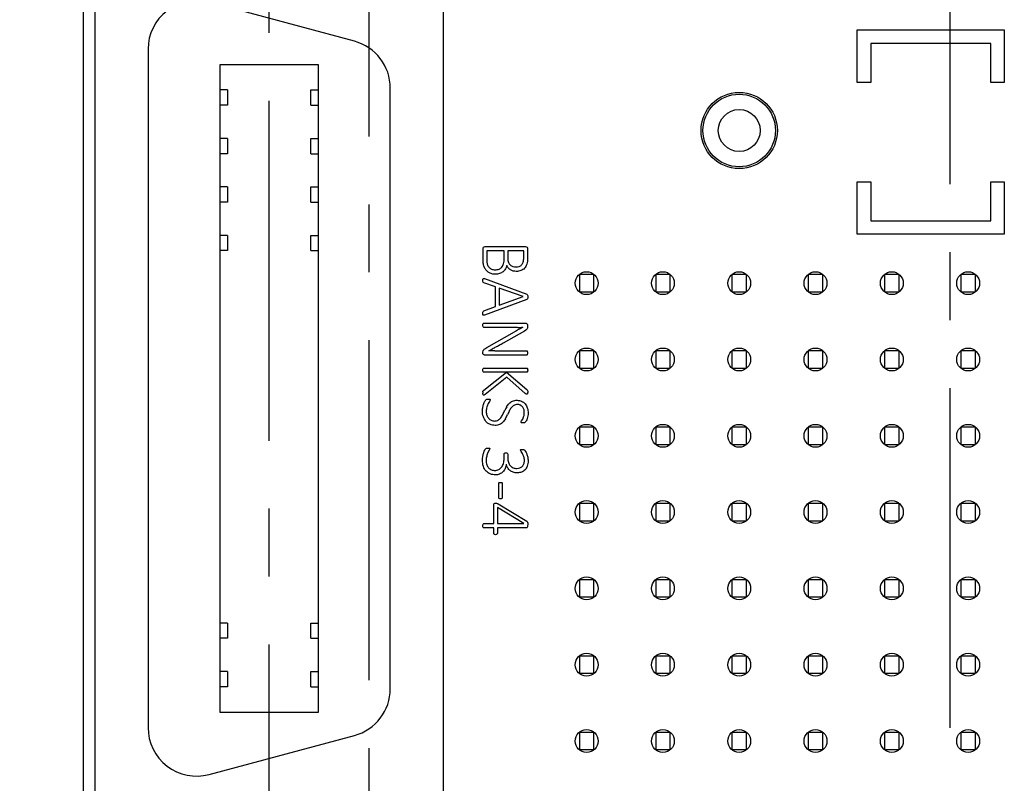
# Model space of a CAD drawing. Header units: inches. Extents: x 0 to 34, y 0 to 22.
# Tile 5 of 43: x 8.7 to 10.8, y 6 to 7.6. Entities that reach past the tile are written whole.
import ezdxf

# ---------------------------------------------------------------- set-up
doc = ezdxf.new("R2010")
doc.units = ezdxf.units.IN
doc.header["$LTSCALE"] = 1.87
doc.header["$MEASUREMENT"] = 0
doc.linetypes.add('CENTER', pattern=[0.6, 0.375, -0.075, 0.075, -0.075])
doc.layers.get('0').update_dxf_attribs({"linetype": 'CONTINUOUS'})
doc.layers.add('02___PRT_ALL_AXES', color=7, linetype='CONTINUOUS')
doc.layers.add('DIMENSIONS', color=7, linetype='CONTINUOUS')
doc.styles.get("Standard").update_dxf_attribs({"font": 'txt', "width": 0.8})
doc.dimstyles.new('DIMSTYLE_1', dxfattribs={"dimtxt": 0.125, "dimasz": 0.18, "dimexe": 0.125, "dimexo": 0.0625, "dimgap": 0.03125, "dimtad": 0, "dimtih": 1, "dimtoh": 1, "dimlfac": 0.5, "dimzin": 0, "dimdsep": 46, "dimtxsty": 'STANDARD', "dimblk": '_FILLED', "dimblk1": '_FILLED', "dimblk2": '_FILLED', "dimcen": 0.09, "dimazin": 0, "dimtp": 0.01, "dimtm": 0.01, "dimtfac": 1, "dimtofl": 0, "dimtmove": 0, "dimatfit": 3, "dimldrblk": '_FILLED', "dimfxl": 1, "dimtolj": 1, "dimtzin": 0, "dimarcsym": 0})

# ---------------------------------------------------------------- blocks, each defined once
blk = doc.blocks.new('*D3')
at = {"layer": 'DIMENSIONS', "color": 2, "linetype": 'CONTINUOUS'}
blk.add_line((8.8828, 8.0546), (8.1856, 8.0546), dxfattribs=at)
at = {"layer": 'DIMENSIONS', "color": 2, "linetype": 'CONTINUOUS', "insert": (8.1231, 8.1171), "char_height": 0.125, "width": 1.325, "attachment_point": 3, "line_spacing_factor": 0.9}
blk.add_mtext('41.87{\\ftxt.shx;\\W1.000000;\\H0.125000; }[1.649]', dxfattribs=at)
blk = doc.blocks.new('_FILLED')
at = {"color": 0, "linetype": 'BYBLOCK'}
blk.add_solid([(0, 0), (-1, 0.174), (-1, -0.174)], dxfattribs=at)
blk = doc.blocks.new('*D4')
at = {"layer": 'DIMENSIONS', "color": 2, "linetype": 'CONTINUOUS'}
blk.add_line((8.8828, 8.76), (8.1856, 8.76), dxfattribs=at)
at = {"layer": 'DIMENSIONS', "color": 2, "linetype": 'CONTINUOUS', "insert": (8.1231, 8.8225), "char_height": 0.125, "width": 1.325, "attachment_point": 3, "line_spacing_factor": 0.9}
blk.add_mtext('50.83{\\ftxt.shx;\\W1.000000;\\H0.125000; }[2.001]', dxfattribs=at)
blk = doc.blocks.new('*D5')
at = {"layer": 'DIMENSIONS', "color": 2, "linetype": 'CONTINUOUS'}
blk.add_line((8.8828, 11.22), (8.1856, 11.22), dxfattribs=at)
at = {"layer": 'DIMENSIONS', "color": 2, "linetype": 'CONTINUOUS', "insert": (8.1231, 11.2825), "char_height": 0.125, "width": 1.325, "attachment_point": 3, "line_spacing_factor": 0.9}
blk.add_mtext('82.07{\\ftxt.shx;\\W1.000000;\\H0.125000; }[3.231]', dxfattribs=at)
blk = doc.blocks.new('*D6')
at = {"layer": 'DIMENSIONS', "color": 2, "linetype": 'CONTINUOUS'}
blk.add_line((9.169, 12.5338), (8.1856, 12.5338), dxfattribs=at)
at = {"layer": 'DIMENSIONS', "color": 2, "linetype": 'CONTINUOUS', "insert": (8.1231, 12.5963), "char_height": 0.125, "width": 1.325, "attachment_point": 3, "line_spacing_factor": 0.9}
blk.add_mtext('98.76{\\ftxt.shx;\\W1.000000;\\H0.125000; }[3.888]', dxfattribs=at)
blk = doc.blocks.new('*D7')
at = {"layer": 'DIMENSIONS', "color": 2, "linetype": 'CONTINUOUS'}
blk.add_line((8.8893, 12.7779), (8.1856, 12.7779), dxfattribs=at)
at = {"layer": 'DIMENSIONS', "color": 2, "linetype": 'CONTINUOUS', "insert": (8.1231, 12.8404), "char_height": 0.125, "width": 1.425, "attachment_point": 3, "line_spacing_factor": 0.9}
blk.add_mtext('101.86{\\ftxt.shx;\\W1.000000;\\H0.125000; }[4.010]', dxfattribs=at)

msp = doc.modelspace()

# ---------------------------------------------------------------- linework, layer by layer
at = {"color": 7, "linetype": 'CONTINUOUS'}
for p, q in [((8.8731, 12.6992), (8.8731, 4.8362)), ((8.8973, 8.1846), (8.8973, 5.4646)), ((9.6173, 5.4646), (9.6173, 8.1846)), ((9.4332, 7.5408), (9.1332, 7.6212)), ((9.0073, 7.5246), (9.0073, 6.1246)), ((9.1559, 7.4932), (9.3587, 7.4932)), ((9.1559, 6.156), (9.1559, 7.4932)), ((9.3587, 7.4932), (9.3587, 6.156)), ((9.1716, 7.4403), (9.1559, 7.4403)), ((9.1716, 7.4403), (9.1716, 7.4089)), ((9.343, 7.4403), (9.3587, 7.4403)), ((9.343, 7.4089), (9.343, 7.4403)), ((9.5073, 6.205), (9.5073, 7.4442)), ((9.1716, 7.4089), (9.1559, 7.4089)), ((9.343, 7.4089), (9.3587, 7.4089)), ((9.1716, 7.3403), (9.1559, 7.3403)), ((9.1716, 7.3403), (9.1716, 7.3089)), ((9.343, 7.3403), (9.3587, 7.3403)), ((9.343, 7.3089), (9.343, 7.3403)), ((9.1716, 7.3089), (9.1559, 7.3089)), ((9.343, 7.3089), (9.3587, 7.3089)), ((9.1716, 7.2403), (9.1559, 7.2403)), ((9.1716, 7.2403), (9.1716, 7.2089)), ((9.343, 7.2403), (9.3587, 7.2403)), ((9.343, 7.2089), (9.343, 7.2403)), ((9.1716, 7.2089), (9.1559, 7.2089)), ((9.343, 7.2089), (9.3587, 7.2089)), ((9.1716, 7.1403), (9.1559, 7.1403)), ((9.1716, 7.1403), (9.1716, 7.1089)), ((9.343, 7.1403), (9.3587, 7.1403)), ((9.343, 7.1089), (9.343, 7.1403)), ((9.1716, 7.1089), (9.1559, 7.1089)), ((9.343, 7.1089), (9.3587, 7.1089)), ((9.9274, 7.0594), (9.8975, 7.0594)), ((9.8975, 7.0594), (9.8975, 7.024)), ((9.9274, 7.024), (9.9274, 7.0594)), ((10.0849, 7.0594), (10.055, 7.0594)), ((10.055, 7.0594), (10.055, 7.024)), ((10.0849, 7.024), (10.0849, 7.0594)), ((10.2424, 7.0594), (10.2125, 7.0594)), ((10.2125, 7.0594), (10.2125, 7.024)), ((10.2424, 7.024), (10.2424, 7.0594)), ((10.3999, 7.0594), (10.3699, 7.0594)), ((10.3699, 7.0594), (10.3699, 7.024)), ((10.3999, 7.024), (10.3999, 7.0594)), ((10.5573, 7.0594), (10.5274, 7.0594)), ((10.5274, 7.0594), (10.5274, 7.024)), ((10.5573, 7.024), (10.5573, 7.0594)), ((10.7148, 7.0594), (10.6849, 7.0594)), ((10.6849, 7.0594), (10.6849, 7.024)), ((10.7148, 7.024), (10.7148, 7.0594)), ((9.8975, 7.024), (9.9274, 7.024)), ((10.055, 7.024), (10.0849, 7.024)), ((10.2125, 7.024), (10.2424, 7.024)), ((10.3699, 7.024), (10.3999, 7.024)), ((10.5274, 7.024), (10.5573, 7.024)), ((10.6849, 7.024), (10.7148, 7.024)), ((9.9274, 6.9019), (9.8975, 6.9019)), ((9.8975, 6.9019), (9.8975, 6.8665)), ((9.9274, 6.8665), (9.9274, 6.9019)), ((10.0849, 6.9019), (10.055, 6.9019)), ((10.055, 6.9019), (10.055, 6.8665)), ((10.0849, 6.8665), (10.0849, 6.9019)), ((10.2424, 6.9019), (10.2125, 6.9019)), ((10.2125, 6.9019), (10.2125, 6.8665)), ((10.2424, 6.8665), (10.2424, 6.9019)), ((10.3999, 6.9019), (10.3699, 6.9019)), ((10.3699, 6.9019), (10.3699, 6.8665)), ((10.3999, 6.8665), (10.3999, 6.9019)), ((10.5573, 6.9019), (10.5274, 6.9019)), ((10.5274, 6.9019), (10.5274, 6.8665)), ((10.5573, 6.8665), (10.5573, 6.9019)), ((10.7148, 6.9019), (10.6849, 6.9019)), ((10.6849, 6.9019), (10.6849, 6.8665)), ((10.7148, 6.8665), (10.7148, 6.9019)), ((9.8975, 6.8665), (9.9274, 6.8665)), ((10.055, 6.8665), (10.0849, 6.8665)), ((10.2125, 6.8665), (10.2424, 6.8665)), ((10.3699, 6.8665), (10.3999, 6.8665)), ((10.5274, 6.8665), (10.5573, 6.8665)), ((10.6849, 6.8665), (10.7148, 6.8665)), ((9.9274, 6.7445), (9.8975, 6.7445)), ((9.8975, 6.7445), (9.8975, 6.709)), ((9.9274, 6.709), (9.9274, 6.7445)), ((10.0849, 6.7445), (10.055, 6.7445)), ((10.055, 6.7445), (10.055, 6.709)), ((10.0849, 6.709), (10.0849, 6.7445)), ((10.2424, 6.7445), (10.2125, 6.7445)), ((10.2125, 6.7445), (10.2125, 6.709)), ((10.2424, 6.709), (10.2424, 6.7445)), ((10.3999, 6.7445), (10.3699, 6.7445)), ((10.3699, 6.7445), (10.3699, 6.709)), ((10.3999, 6.709), (10.3999, 6.7445)), ((10.5573, 6.7445), (10.5274, 6.7445)), ((10.5274, 6.7445), (10.5274, 6.709)), ((10.5573, 6.709), (10.5573, 6.7445)), ((10.7148, 6.7445), (10.6849, 6.7445)), ((10.6849, 6.7445), (10.6849, 6.709)), ((10.7148, 6.709), (10.7148, 6.7445)), ((9.8975, 6.709), (9.9274, 6.709)), ((10.055, 6.709), (10.0849, 6.709)), ((10.2125, 6.709), (10.2424, 6.709)), ((10.3699, 6.709), (10.3999, 6.709)), ((10.5274, 6.709), (10.5573, 6.709)), ((10.6849, 6.709), (10.7148, 6.709)), ((9.9274, 6.587), (9.8975, 6.587)), ((9.8975, 6.587), (9.8975, 6.5515)), ((9.9274, 6.5515), (9.9274, 6.587)), ((10.0849, 6.587), (10.055, 6.587)), ((10.055, 6.587), (10.055, 6.5515)), ((10.0849, 6.5515), (10.0849, 6.587)), ((10.2424, 6.587), (10.2125, 6.587)), ((10.2125, 6.587), (10.2125, 6.5515)), ((10.2424, 6.5515), (10.2424, 6.587)), ((10.3999, 6.587), (10.3699, 6.587)), ((10.3699, 6.587), (10.3699, 6.5515)), ((10.3999, 6.5515), (10.3999, 6.587)), ((10.5573, 6.587), (10.5274, 6.587)), ((10.5274, 6.587), (10.5274, 6.5515)), ((10.5573, 6.5515), (10.5573, 6.587)), ((10.7148, 6.587), (10.6849, 6.587)), ((10.6849, 6.587), (10.6849, 6.5515)), ((10.7148, 6.5515), (10.7148, 6.587)), ((9.8975, 6.5515), (9.9274, 6.5515)), ((10.055, 6.5515), (10.0849, 6.5515)), ((10.2125, 6.5515), (10.2424, 6.5515)), ((10.3699, 6.5515), (10.3999, 6.5515)), ((10.5274, 6.5515), (10.5573, 6.5515)), ((10.6849, 6.5515), (10.7148, 6.5515)), ((9.9274, 6.4295), (9.8975, 6.4295)), ((9.8975, 6.4295), (9.8975, 6.3941)), ((9.9274, 6.3941), (9.9274, 6.4295)), ((10.0849, 6.4295), (10.055, 6.4295)), ((10.055, 6.4295), (10.055, 6.3941)), ((10.0849, 6.3941), (10.0849, 6.4295)), ((10.2424, 6.4295), (10.2125, 6.4295)), ((10.2125, 6.4295), (10.2125, 6.3941)), ((10.2424, 6.3941), (10.2424, 6.4295)), ((10.3999, 6.4295), (10.3699, 6.4295)), ((10.3699, 6.4295), (10.3699, 6.3941)), ((10.3999, 6.3941), (10.3999, 6.4295)), ((10.5573, 6.4295), (10.5274, 6.4295)), ((10.5274, 6.4295), (10.5274, 6.3941)), ((10.5573, 6.3941), (10.5573, 6.4295)), ((10.7148, 6.4295), (10.6849, 6.4295)), ((10.6849, 6.4295), (10.6849, 6.3941)), ((10.7148, 6.3941), (10.7148, 6.4295)), ((9.8975, 6.3941), (9.9274, 6.3941)), ((10.055, 6.3941), (10.0849, 6.3941)), ((10.2125, 6.3941), (10.2424, 6.3941)), ((10.3699, 6.3941), (10.3999, 6.3941)), ((10.5274, 6.3941), (10.5573, 6.3941)), ((10.6849, 6.3941), (10.7148, 6.3941)), ((9.1716, 6.3403), (9.1559, 6.3403)), ((9.1716, 6.3403), (9.1716, 6.3089)), ((9.343, 6.3403), (9.3587, 6.3403)), ((9.343, 6.3089), (9.343, 6.3403)), ((9.1716, 6.3089), (9.1559, 6.3089)), ((9.343, 6.3089), (9.3587, 6.3089)), ((9.9274, 6.272), (9.8975, 6.272)), ((9.8975, 6.272), (9.8975, 6.2366)), ((9.9274, 6.2366), (9.9274, 6.272)), ((10.0849, 6.272), (10.055, 6.272)), ((10.055, 6.272), (10.055, 6.2366)), ((10.0849, 6.2366), (10.0849, 6.272)), ((10.2424, 6.272), (10.2125, 6.272)), ((10.2125, 6.272), (10.2125, 6.2366)), ((10.2424, 6.2366), (10.2424, 6.272)), ((10.3999, 6.272), (10.3699, 6.272)), ((10.3699, 6.272), (10.3699, 6.2366)), ((10.3999, 6.2366), (10.3999, 6.272)), ((10.5573, 6.272), (10.5274, 6.272)), ((10.5274, 6.272), (10.5274, 6.2366)), ((10.5573, 6.2366), (10.5573, 6.272)), ((10.7148, 6.272), (10.6849, 6.272)), ((10.6849, 6.272), (10.6849, 6.2366)), ((10.7148, 6.2366), (10.7148, 6.272)), ((9.1716, 6.2403), (9.1559, 6.2403)), ((9.1716, 6.2403), (9.1716, 6.2089)), ((9.343, 6.2403), (9.3587, 6.2403)), ((9.343, 6.2089), (9.343, 6.2403)), ((9.8975, 6.2366), (9.9274, 6.2366)), ((10.055, 6.2366), (10.0849, 6.2366)), ((10.2125, 6.2366), (10.2424, 6.2366)), ((10.3699, 6.2366), (10.3999, 6.2366)), ((10.5274, 6.2366), (10.5573, 6.2366)), ((10.6849, 6.2366), (10.7148, 6.2366)), ((9.1716, 6.2089), (9.1559, 6.2089)), ((9.343, 6.2089), (9.3587, 6.2089)), ((9.3587, 6.156), (9.1559, 6.156)), ((9.1332, 6.028), (9.4332, 6.1084)), ((9.9274, 6.1145), (9.8975, 6.1145)), ((9.8975, 6.1145), (9.8975, 6.0791)), ((9.9274, 6.0791), (9.9274, 6.1145)), ((10.0849, 6.1145), (10.055, 6.1145)), ((10.055, 6.1145), (10.055, 6.0791)), ((10.0849, 6.0791), (10.0849, 6.1145)), ((10.2424, 6.1145), (10.2125, 6.1145)), ((10.2125, 6.1145), (10.2125, 6.0791)), ((10.2424, 6.0791), (10.2424, 6.1145)), ((10.3999, 6.1145), (10.3699, 6.1145)), ((10.3699, 6.1145), (10.3699, 6.0791)), ((10.3999, 6.0791), (10.3999, 6.1145)), ((10.5573, 6.1145), (10.5274, 6.1145)), ((10.5274, 6.1145), (10.5274, 6.0791)), ((10.5573, 6.0791), (10.5573, 6.1145)), ((10.7148, 6.1145), (10.6849, 6.1145)), ((10.6849, 6.1145), (10.6849, 6.0791)), ((10.7148, 6.0791), (10.7148, 6.1145)), ((9.8975, 6.0791), (9.9274, 6.0791)), ((10.055, 6.0791), (10.0849, 6.0791)), ((10.2125, 6.0791), (10.2424, 6.0791)), ((10.3699, 6.0791), (10.3999, 6.0791)), ((10.5274, 6.0791), (10.5573, 6.0791)), ((10.6849, 6.0791), (10.7148, 6.0791))]:
    msp.add_line(p, q, dxfattribs=at)
at = {"color": 40, "linetype": 'CONTINUOUS'}
for p, q in [((10.4711, 7.5642), (10.7745, 7.5642)), ((10.4711, 7.4558), (10.4711, 7.5642)), ((10.7745, 7.5642), (10.7745, 7.4558)), ((10.7467, 7.5364), (10.4989, 7.5364)), ((10.4989, 7.5364), (10.4989, 7.4558)), ((10.7467, 7.4558), (10.7467, 7.5364)), ((10.4989, 7.4558), (10.4711, 7.4558)), ((10.7745, 7.4558), (10.7467, 7.4558)), ((10.4711, 7.251), (10.4989, 7.251)), ((10.4711, 7.1427), (10.4711, 7.251)), ((10.4989, 7.251), (10.4989, 7.1705)), ((10.7467, 7.251), (10.7745, 7.251)), ((10.7467, 7.1705), (10.7467, 7.251)), ((10.7745, 7.251), (10.7745, 7.1427)), ((10.4989, 7.1705), (10.7467, 7.1705)), ((10.7745, 7.1427), (10.4711, 7.1427)), ((9.6987, 7.0895), (9.6987, 7.1133)), ((9.7032, 7.1172), (9.786, 7.1172)), ((9.7905, 7.1133), (9.7905, 7.0935)), ((9.7422, 7.1086), (9.7064, 7.1086)), ((9.7064, 7.1086), (9.7064, 7.0886)), ((9.7422, 7.0921), (9.7422, 7.1086)), ((9.7827, 7.1086), (9.7498, 7.1086)), ((9.7498, 7.1086), (9.7498, 7.0928)), ((9.7827, 7.0943), (9.7827, 7.1086)), ((9.6983, 7.047), (9.6984, 7.0495)), ((9.6984, 7.0448), (9.6983, 7.047)), ((9.6984, 7.0495), (9.6989, 7.051)), ((9.6988, 7.0434), (9.6984, 7.0448)), ((9.6994, 7.0426), (9.6988, 7.0434)), ((9.7003, 7.0422), (9.6994, 7.0426)), ((9.6999, 7.0515), (9.7016, 7.0511)), ((9.7246, 7.0338), (9.7003, 7.0422)), ((9.7016, 7.0511), (9.7889, 7.019)), ((9.7246, 6.9935), (9.7246, 7.0338)), ((9.7812, 7.0139), (9.7318, 7.0312)), ((9.7318, 7.0312), (9.7318, 6.9961)), ((9.7318, 6.9961), (9.7812, 7.0139)), ((9.7889, 7.019), (9.7899, 7.0183)), ((9.7899, 7.0183), (9.7905, 7.0172)), ((9.7905, 7.0172), (9.7908, 7.0156)), ((9.7908, 7.0112), (9.7905, 7.0096)), ((9.7908, 7.0156), (9.7909, 7.0134)), ((9.7909, 7.0134), (9.7908, 7.0112)), ((9.7001, 6.9847), (9.7246, 6.9935)), ((9.7889, 7.0079), (9.7016, 6.9758)), ((9.7899, 7.0085), (9.7889, 7.0079)), ((9.7905, 7.0096), (9.7899, 7.0085)), ((9.6983, 6.9797), (9.6984, 6.9821)), ((9.6984, 6.9773), (9.6983, 6.9797)), ((9.6984, 6.9821), (9.6987, 6.9835)), ((9.6987, 6.9835), (9.6993, 6.9842)), ((9.6993, 6.9842), (9.7001, 6.9847)), ((9.7016, 6.9758), (9.6999, 6.9754)), ((9.6983, 6.9548), (9.6984, 6.9568)), ((9.6984, 6.9527), (9.6983, 6.9548)), ((9.6984, 6.9568), (9.6988, 6.9582)), ((9.6988, 6.9514), (9.6984, 6.9527)), ((9.6988, 6.9582), (9.6994, 6.9589)), ((9.6994, 6.9507), (9.6988, 6.9514)), ((9.6994, 6.9589), (9.7001, 6.9591)), ((9.7001, 6.9505), (9.6994, 6.9507)), ((9.7001, 6.9591), (9.786, 6.9591)), ((9.7701, 6.9505), (9.7001, 6.9505)), ((9.7905, 6.9516), (9.7902, 6.9488)), ((9.7905, 6.9551), (9.7905, 6.9516)), ((9.7062, 6.9086), (9.7635, 6.941)), ((9.7842, 6.9429), (9.7403, 6.9182)), ((9.7873, 6.9449), (9.7842, 6.9429)), ((9.6984, 6.8991), (9.6988, 6.9017)), ((9.6984, 6.8974), (9.6984, 6.8991)), ((9.6986, 6.896), (9.6984, 6.8974)), ((9.6994, 6.8946), (9.6986, 6.896)), ((9.7008, 6.8936), (9.6994, 6.8946)), ((9.7024, 6.9062), (9.7062, 6.9086)), ((9.7888, 6.8932), (9.7029, 6.8932)), ((9.723, 6.9019), (9.7888, 6.9019)), ((9.7888, 6.9019), (9.7895, 6.9017)), ((9.7895, 6.8935), (9.7888, 6.8932)), ((9.7895, 6.9017), (9.7901, 6.901)), ((9.7901, 6.8942), (9.7895, 6.8935)), ((9.7901, 6.901), (9.7905, 6.8997)), ((9.7905, 6.8956), (9.7901, 6.8942)), ((9.7905, 6.8997), (9.7906, 6.8976)), ((9.7906, 6.8976), (9.7905, 6.8956)), ((9.6983, 6.8621), (9.6984, 6.8642)), ((9.6984, 6.86), (9.6983, 6.8621)), ((9.6984, 6.8642), (9.6988, 6.8655)), ((9.6988, 6.8587), (9.6984, 6.86)), ((9.6988, 6.8655), (9.6994, 6.8662)), ((9.6994, 6.858), (9.6988, 6.8587)), ((9.6994, 6.8662), (9.7001, 6.8664)), ((9.7001, 6.8578), (9.6994, 6.858)), ((9.7001, 6.8664), (9.789, 6.8664)), ((9.7472, 6.8578), (9.7001, 6.8578)), ((9.7001, 6.8207), (9.7472, 6.8578)), ((9.789, 6.8578), (9.7474, 6.8578)), ((9.7474, 6.8578), (9.789, 6.8223)), ((9.789, 6.8664), (9.7898, 6.8662)), ((9.7898, 6.858), (9.789, 6.8578)), ((9.7898, 6.8662), (9.7904, 6.8655)), ((9.7904, 6.8587), (9.7898, 6.858)), ((9.7904, 6.8655), (9.7907, 6.8642)), ((9.7907, 6.86), (9.7904, 6.8587)), ((9.7907, 6.8642), (9.7909, 6.8621)), ((9.7909, 6.8621), (9.7907, 6.86)), ((9.7476, 6.8477), (9.7029, 6.812)), ((9.7859, 6.8143), (9.7476, 6.8477)), ((9.6984, 6.8127), (9.6983, 6.8149)), ((9.6988, 6.8114), (9.6984, 6.8127)), ((9.6994, 6.8107), (9.6988, 6.8114)), ((9.699, 6.8195), (9.7001, 6.8207)), ((9.7003, 6.8106), (9.6994, 6.8107)), ((9.7011, 6.8108), (9.7003, 6.8106)), ((9.7029, 6.812), (9.7011, 6.8108)), ((9.7876, 6.8129), (9.7859, 6.8143)), ((9.789, 6.8126), (9.7876, 6.8129)), ((9.789, 6.8223), (9.7899, 6.8213)), ((9.7904, 6.8133), (9.7898, 6.8127)), ((9.7899, 6.8213), (9.7905, 6.8202)), ((9.7907, 6.8145), (9.7904, 6.8133)), ((9.7905, 6.8202), (9.7908, 6.8187)), ((9.7909, 6.8166), (9.7907, 6.8145)), ((9.7908, 6.8187), (9.7909, 6.8166)), ((9.7092, 6.8026), (9.7112, 6.8025)), ((9.7121, 6.7978), (9.7094, 6.7932)), ((9.7112, 6.8025), (9.7125, 6.8021)), ((9.7125, 6.8021), (9.7131, 6.8015)), ((9.7131, 6.8015), (9.7133, 6.8006)), ((9.7911, 6.7678), (9.7896, 6.7622)), ((9.7775, 6.7542), (9.7772, 6.7549)), ((9.7783, 6.7536), (9.7775, 6.7542)), ((9.7782, 6.7573), (9.7805, 6.7613)), ((9.7796, 6.7533), (9.7783, 6.7536)), ((9.7812, 6.7532), (9.7796, 6.7533)), ((9.7829, 6.7533), (9.7812, 6.7532)), ((9.7841, 6.7535), (9.7829, 6.7533)), ((9.7849, 6.7538), (9.7841, 6.7535)), ((9.7859, 6.7547), (9.7849, 6.7538)), ((9.7023, 6.6973), (9.7039, 6.6999)), ((9.7039, 6.6999), (9.7047, 6.7006)), ((9.7047, 6.7006), (9.7057, 6.7011)), ((9.7057, 6.7011), (9.707, 6.7013)), ((9.707, 6.7013), (9.709, 6.7014)), ((9.7115, 6.6972), (9.7089, 6.6921)), ((9.7421, 6.6891), (9.7423, 6.69)), ((9.7421, 6.68), (9.7421, 6.6891)), ((9.7423, 6.69), (9.743, 6.6908)), ((9.743, 6.6908), (9.7442, 6.6915)), ((9.7442, 6.6915), (9.7459, 6.6917)), ((9.7459, 6.6917), (9.7475, 6.6915)), ((9.7475, 6.6915), (9.7487, 6.6909)), ((9.7487, 6.6909), (9.7493, 6.6901)), ((9.7493, 6.6901), (9.7496, 6.6891)), ((9.7496, 6.6891), (9.7496, 6.6811)), ((9.776, 6.6968), (9.7761, 6.6976)), ((9.7761, 6.6976), (9.7767, 6.6982)), ((9.7767, 6.6982), (9.7779, 6.6986)), ((9.7801, 6.6899), (9.7773, 6.6944)), ((9.7779, 6.6986), (9.7798, 6.6987)), ((9.7798, 6.6987), (9.7812, 6.6986)), ((9.7812, 6.6986), (9.7823, 6.6983)), ((9.7823, 6.6983), (9.7833, 6.6978)), ((9.7833, 6.6978), (9.7844, 6.6969)), ((9.7844, 6.6969), (9.7863, 6.6943)), ((9.731, 6.5988), (9.731, 6.6285)), ((9.7381, 6.6285), (9.7381, 6.5988)), ((9.7209, 6.5848), (9.7211, 6.5859)), ((9.7209, 6.5454), (9.7209, 6.5848)), ((9.7211, 6.5859), (9.7217, 6.5868)), ((9.7217, 6.5868), (9.7228, 6.5874)), ((9.7228, 6.5874), (9.7246, 6.5876)), ((9.7246, 6.5876), (9.7262, 6.5875)), ((9.7262, 6.5875), (9.7276, 6.5872)), ((9.7276, 6.5872), (9.7288, 6.5868)), ((9.7301, 6.586), (9.7889, 6.5505)), ((9.7363, 6.5969), (9.7346, 6.5967)), ((9.7374, 6.5973), (9.7363, 6.5969)), ((9.738, 6.598), (9.7374, 6.5973)), ((9.7381, 6.5988), (9.738, 6.598)), ((9.7831, 6.5455), (9.7283, 6.5785)), ((9.7283, 6.5785), (9.7283, 6.5454)), ((9.6984, 6.5432), (9.6988, 6.5445)), ((9.6988, 6.5445), (9.6994, 6.5452)), ((9.6994, 6.5452), (9.7001, 6.5454)), ((9.7001, 6.5454), (9.7209, 6.5454)), ((9.7283, 6.5454), (9.7831, 6.5454)), ((9.7889, 6.5505), (9.7898, 6.5496)), ((9.7898, 6.5496), (9.7904, 6.5483)), ((9.7904, 6.5483), (9.7908, 6.5463)), ((9.7909, 6.5437), (9.7907, 6.5408)), ((9.7908, 6.5463), (9.7909, 6.5437)), ((9.6983, 6.5412), (9.6984, 6.5432)), ((9.6984, 6.5391), (9.6983, 6.5412)), ((9.6988, 6.5378), (9.6984, 6.5391)), ((9.6994, 6.5371), (9.6988, 6.5378)), ((9.7001, 6.5369), (9.6994, 6.5371)), ((9.7209, 6.5369), (9.7001, 6.5369)), ((9.7209, 6.5252), (9.7209, 6.5369)), ((9.7888, 6.5369), (9.7283, 6.5369)), ((9.7283, 6.5369), (9.7283, 6.5252)), ((9.7904, 6.5386), (9.7897, 6.5373)), ((9.7907, 6.5408), (9.7904, 6.5386))]:
    msp.add_line(p, q, dxfattribs=at)
at = {"color": 7, "linetype": 'CONTINUOUS'}
for radius in [0.0748, 0.0432]:
    msp.add_circle((10.2274, 7.3567), radius, dxfattribs=at)
for centre, start, end in [((9.1073, 7.5246), 75, 180), ((9.4073, 7.4442), 0, 75), ((9.4073, 6.205), 285, 360), ((9.1073, 6.1246), 180, 285)]:
    msp.add_arc(centre, 0.1, start, end, dxfattribs=at)
at = {"color": 40, "linetype": 'CONTINUOUS'}
for centre, radius, start, end in [((9.7704, 7.725), 0.7745, 269.9833, 270.7675), ((10.0042, 6.5257), 0.48, 117.7486, 118.9168), ((10.024, 6.4892), 0.5215, 118.8802, 119.9668), ((10.4325, 5.6064), 1.4829, 118.4985, 118.8154), ((8.9158, 8.3956), 1.6919, 298.5685, 298.8559), ((9.3886, 7.5363), 0.7111, 298.9027, 299.6329), ((9.4782, 7.3411), 0.4969, 297.8807, 298.8189), ((9.7228, 5.8588), 1.0431, 89.9927, 90.6743), ((9.7224, 6.8149), 0.0241, 173.7898, 179.9458), ((9.2548, 7.0081), 0.5398, 333.9155, 334.8381), ((9.8401, 6.7333), 0.1068, 150.1469, 154.885), ((9.6336, 6.8239), 0.1274, 330.8259, 334.8049), ((10.2812, 6.5206), 0.5877, 154.0707, 154.921), ((9.7144, 6.5598), 0.0305, 58.9978, 61.8267)]:
    msp.add_arc(centre, radius, start, end, dxfattribs=at)
for points in [[(9.6987, 7.1133), (9.6987, 7.1142), (9.6991, 7.1151), (9.6997, 7.1159)], [(9.6997, 7.1159), (9.7004, 7.1169), (9.7019, 7.1172), (9.7032, 7.1172)], [(9.786, 7.1172), (9.7872, 7.1172), (9.7888, 7.1169), (9.7895, 7.1159)], [(9.7895, 7.1159), (9.79, 7.1151), (9.7905, 7.1142), (9.7905, 7.1133)], [(9.7498, 7.0928), (9.7498, 7.09), (9.7501, 7.0871), (9.7512, 7.0845)], [(9.7816, 7.085), (9.7826, 7.0879), (9.7827, 7.0911), (9.7827, 7.0943)], [(9.7905, 7.0935), (9.7905, 7.0892), (9.7902, 7.0847), (9.7888, 7.0806)], [(9.6995, 7.0808), (9.6989, 7.0836), (9.6987, 7.0866), (9.6987, 7.0895)], [(9.7018, 7.0738), (9.7007, 7.076), (9.7, 7.0784), (9.6995, 7.0808)], [(9.7055, 7.068), (9.704, 7.0698), (9.7028, 7.0717), (9.7018, 7.0738)], [(9.7064, 7.0886), (9.7064, 7.086), (9.7067, 7.0833), (9.7075, 7.0808)], [(9.7075, 7.0808), (9.7082, 7.0787), (9.7093, 7.0766), (9.7108, 7.0749)], [(9.7108, 7.0749), (9.7122, 7.0731), (9.7141, 7.0717), (9.7162, 7.0708)], [(9.7317, 7.0707), (9.7339, 7.0716), (9.736, 7.0731), (9.7375, 7.0749)], [(9.7375, 7.0749), (9.7392, 7.0769), (9.7403, 7.0794), (9.741, 7.0818)], [(9.741, 7.0818), (9.742, 7.0851), (9.7422, 7.0886), (9.7422, 7.0921)], [(9.7475, 7.0779), (9.747, 7.0755), (9.7461, 7.0731), (9.7448, 7.071)], [(9.751, 7.0727), (9.7495, 7.0742), (9.7484, 7.076), (9.7475, 7.0779)], [(9.7556, 7.0689), (9.7539, 7.0699), (9.7523, 7.0712), (9.751, 7.0727)], [(9.7512, 7.0845), (9.7521, 7.0825), (9.7533, 7.0806), (9.7549, 7.0792)], [(9.7549, 7.0792), (9.7565, 7.0779), (9.7584, 7.0768), (9.7604, 7.0762)], [(9.7604, 7.0762), (9.7624, 7.0755), (9.7646, 7.0752), (9.7668, 7.0752)], [(9.7668, 7.0752), (9.769, 7.0752), (9.7712, 7.0755), (9.7733, 7.0762)], [(9.7733, 7.0762), (9.7752, 7.0768), (9.777, 7.0779), (9.7784, 7.0793)], [(9.7842, 7.0724), (9.7822, 7.0703), (9.7796, 7.0686), (9.7769, 7.0676)], [(9.7784, 7.0793), (9.7799, 7.0809), (9.7809, 7.0829), (9.7816, 7.085)], [(9.7888, 7.0806), (9.7879, 7.0776), (9.7863, 7.0747), (9.7842, 7.0724)], [(9.7106, 7.0637), (9.7087, 7.0649), (9.707, 7.0663), (9.7055, 7.068)], [(9.7169, 7.061), (9.7147, 7.0616), (9.7125, 7.0625), (9.7106, 7.0637)], [(9.7162, 7.0708), (9.7185, 7.0697), (9.7211, 7.0692), (9.7237, 7.0692)], [(9.7244, 7.06), (9.7219, 7.06), (9.7193, 7.0603), (9.7169, 7.061)], [(9.7237, 7.0692), (9.7264, 7.0692), (9.7292, 7.0696), (9.7317, 7.0707)], [(9.733, 7.0614), (9.7303, 7.0604), (9.7273, 7.06), (9.7244, 7.06)], [(9.7399, 7.0653), (9.7379, 7.0636), (9.7355, 7.0623), (9.733, 7.0614)], [(9.7448, 7.071), (9.7435, 7.0688), (9.7419, 7.0669), (9.7399, 7.0653)], [(9.7611, 7.0667), (9.7592, 7.0672), (9.7573, 7.0679), (9.7556, 7.0689)], [(9.7673, 7.066), (9.7653, 7.066), (9.7631, 7.0662), (9.7611, 7.0667)], [(9.7769, 7.0676), (9.7739, 7.0664), (9.7706, 7.066), (9.7673, 7.066)], [(9.6989, 7.051), (9.6992, 7.0513), (9.6995, 7.0514), (9.6999, 7.0515)], [(9.6989, 6.9759), (9.6986, 6.9763), (9.6984, 6.9768), (9.6984, 6.9773)], [(9.6999, 6.9754), (9.6995, 6.9754), (9.6991, 6.9756), (9.6989, 6.9759)], [(9.786, 6.9591), (9.7872, 6.9591), (9.7888, 6.9588), (9.7895, 6.9578)], [(9.7895, 6.9578), (9.79, 6.957), (9.7905, 6.9561), (9.7905, 6.9551)], [(9.7892, 6.9467), (9.7887, 6.946), (9.788, 6.9454), (9.7873, 6.9449)], [(9.7902, 6.9488), (9.79, 6.948), (9.7897, 6.9473), (9.7892, 6.9467)], [(9.6988, 6.9017), (9.699, 6.9025), (9.6995, 6.9033), (9.7, 6.904)], [(9.7, 6.904), (9.7007, 6.9048), (9.7015, 6.9055), (9.7024, 6.9062)], [(9.7029, 6.8932), (9.7022, 6.8932), (9.7014, 6.8933), (9.7008, 6.8936)], [(9.6984, 6.8175), (9.6985, 6.8182), (9.6986, 6.8189), (9.699, 6.8195)], [(9.6983, 6.7862), (9.6988, 6.7885), (9.6994, 6.7909), (9.7003, 6.7931)], [(9.7003, 6.7931), (9.7009, 6.7949), (9.7017, 6.7966), (9.7026, 6.7983)], [(9.7026, 6.7983), (9.7031, 6.7993), (9.7037, 6.8003), (9.7046, 6.8011)], [(9.7046, 6.8011), (9.7051, 6.8016), (9.7058, 6.802), (9.7065, 6.8023)], [(9.7065, 6.8023), (9.7073, 6.8026), (9.7083, 6.8026), (9.7092, 6.8026)], [(9.7094, 6.7932), (9.7083, 6.791), (9.7074, 6.7886), (9.7067, 6.7863)], [(9.7133, 6.8006), (9.7133, 6.7996), (9.7127, 6.7987), (9.7121, 6.7978)], [(9.7474, 6.7865), (9.7488, 6.7889), (9.7506, 6.7913), (9.7526, 6.7933)], [(9.7526, 6.7933), (9.7545, 6.7953), (9.7569, 6.797), (9.7595, 6.7982)], [(9.7622, 6.7894), (9.7602, 6.7881), (9.7583, 6.7864), (9.7569, 6.7845)], [(9.7595, 6.7982), (9.7624, 6.7995), (9.7657, 6.8), (9.7689, 6.8)], [(9.7695, 6.7912), (9.767, 6.7912), (9.7644, 6.7907), (9.7622, 6.7894)], [(9.7689, 6.8), (9.7722, 6.8), (9.7755, 6.7994), (9.7784, 6.7981)], [(9.7751, 6.7902), (9.7733, 6.7909), (9.7714, 6.7912), (9.7695, 6.7912)], [(9.7797, 6.7871), (9.7784, 6.7884), (9.7768, 6.7895), (9.7751, 6.7902)], [(9.7784, 6.7981), (9.7812, 6.7968), (9.7837, 6.795), (9.7856, 6.7927)], [(9.7856, 6.7927), (9.7876, 6.7903), (9.7891, 6.7874), (9.7901, 6.7844)], [(9.6975, 6.7779), (9.6975, 6.7807), (9.6978, 6.7835), (9.6983, 6.7862)], [(9.6993, 6.766), (9.698, 6.7698), (9.6975, 6.7739), (9.6975, 6.7779)], [(9.7067, 6.7863), (9.7058, 6.7833), (9.7054, 6.7801), (9.7054, 6.777)], [(9.7054, 6.777), (9.7054, 6.7743), (9.7058, 6.7716), (9.7066, 6.769)], [(9.7066, 6.769), (9.7073, 6.7668), (9.7085, 6.7646), (9.71, 6.7628)], [(9.7354, 6.7639), (9.737, 6.7661), (9.7384, 6.7684), (9.7396, 6.7708)], [(9.7569, 6.7845), (9.7552, 6.7823), (9.7538, 6.78), (9.7526, 6.7776)], [(9.7827, 6.7819), (9.782, 6.7838), (9.781, 6.7856), (9.7797, 6.7871)], [(9.7839, 6.7746), (9.7839, 6.7771), (9.7836, 6.7796), (9.7827, 6.7819)], [(9.7828, 6.767), (9.7836, 6.7695), (9.7839, 6.7721), (9.7839, 6.7746)], [(9.7901, 6.7844), (9.7912, 6.7809), (9.7917, 6.7773), (9.7917, 6.7737)], [(9.7917, 6.7737), (9.7917, 6.7717), (9.7915, 6.7697), (9.7911, 6.7678)], [(9.7044, 6.7565), (9.7021, 6.7593), (9.7004, 6.7626), (9.6993, 6.766)], [(9.7126, 6.7504), (9.7095, 6.7518), (9.7066, 6.7539), (9.7044, 6.7565)], [(9.71, 6.7628), (9.7114, 6.761), (9.7133, 6.7596), (9.7154, 6.7587)], [(9.7235, 6.7482), (9.7198, 6.7482), (9.716, 6.7488), (9.7126, 6.7504)], [(9.7154, 6.7587), (9.7177, 6.7577), (9.7203, 6.7572), (9.7227, 6.7572)], [(9.7227, 6.7572), (9.7253, 6.7572), (9.7279, 6.7578), (9.7301, 6.7591)], [(9.7329, 6.75), (9.73, 6.7487), (9.7267, 6.7482), (9.7235, 6.7482)], [(9.7301, 6.7591), (9.7321, 6.7603), (9.7339, 6.762), (9.7354, 6.7639)], [(9.7397, 6.7549), (9.7378, 6.7529), (9.7354, 6.7512), (9.7329, 6.75)], [(9.7448, 6.7618), (9.7434, 6.7593), (9.7417, 6.757), (9.7397, 6.7549)], [(9.7772, 6.7549), (9.7772, 6.7558), (9.7778, 6.7566), (9.7782, 6.7573)], [(9.7805, 6.7613), (9.7815, 6.7631), (9.7822, 6.7651), (9.7828, 6.767)], [(9.7877, 6.7574), (9.7872, 6.7565), (9.7867, 6.7554), (9.7859, 6.7547)], [(9.7896, 6.7622), (9.7891, 6.7605), (9.7885, 6.7589), (9.7877, 6.7574)], [(9.6983, 6.6851), (9.6988, 6.6875), (9.6993, 6.6899), (9.7001, 6.6922)], [(9.7001, 6.6922), (9.7007, 6.694), (9.7014, 6.6957), (9.7023, 6.6973)], [(9.7089, 6.6921), (9.7078, 6.6898), (9.7069, 6.6874), (9.7062, 6.685)], [(9.709, 6.7014), (9.71, 6.7014), (9.7111, 6.7015), (9.7119, 6.701)], [(9.7127, 6.6997), (9.7127, 6.6988), (9.712, 6.698), (9.7115, 6.6972)], [(9.7119, 6.701), (9.7123, 6.7007), (9.7127, 6.7002), (9.7127, 6.6997)], [(9.7773, 6.6944), (9.7767, 6.6951), (9.776, 6.6959), (9.776, 6.6968)], [(9.7829, 6.6836), (9.7821, 6.6858), (9.7812, 6.6879), (9.7801, 6.6899)], [(9.7863, 6.6943), (9.7873, 6.6928), (9.7881, 6.6911), (9.7888, 6.6894)], [(9.7888, 6.6894), (9.7896, 6.6873), (9.7903, 6.6851), (9.7908, 6.6829)], [(9.6975, 6.6766), (9.6975, 6.6795), (9.6977, 6.6823), (9.6983, 6.6851)], [(9.6995, 6.6634), (9.698, 6.6676), (9.6975, 6.6722), (9.6975, 6.6766)], [(9.7062, 6.685), (9.7054, 6.682), (9.705, 6.679), (9.705, 6.6759)], [(9.705, 6.6759), (9.705, 6.6729), (9.7054, 6.6698), (9.7064, 6.667)], [(9.7064, 6.667), (9.7072, 6.6646), (9.7085, 6.6624), (9.7102, 6.6605)], [(9.7369, 6.6619), (9.7387, 6.6642), (9.7399, 6.6669), (9.7408, 6.6697)], [(9.7408, 6.6697), (9.7417, 6.673), (9.7421, 6.6765), (9.7421, 6.68)], [(9.7467, 6.668), (9.7464, 6.665), (9.7457, 6.662), (9.7444, 6.6593)], [(9.7496, 6.6605), (9.7482, 6.6628), (9.7473, 6.6654), (9.7469, 6.668)], [(9.7496, 6.6811), (9.7496, 6.6781), (9.7499, 6.675), (9.7509, 6.6721)], [(9.7509, 6.6721), (9.7517, 6.6696), (9.753, 6.6672), (9.7548, 6.6653)], [(9.7796, 6.6635), (9.7811, 6.6649), (9.7822, 6.6667), (9.7829, 6.6686)], [(9.7842, 6.6758), (9.7842, 6.6784), (9.7838, 6.6811), (9.7829, 6.6836)], [(9.7829, 6.6686), (9.7838, 6.6708), (9.7842, 6.6733), (9.7842, 6.6758)], [(9.7917, 6.675), (9.7917, 6.6713), (9.7912, 6.6675), (9.79, 6.664)], [(9.7908, 6.6829), (9.7914, 6.6803), (9.7917, 6.6776), (9.7917, 6.675)], [(9.7051, 6.6538), (9.7026, 6.6565), (9.7007, 6.6599), (9.6995, 6.6634)], [(9.7137, 6.648), (9.7105, 6.6493), (9.7075, 6.6513), (9.7051, 6.6538)], [(9.7102, 6.6605), (9.7118, 6.6588), (9.7138, 6.6574), (9.716, 6.6566)], [(9.7246, 6.6461), (9.7209, 6.6461), (9.7171, 6.6467), (9.7137, 6.648)], [(9.716, 6.6566), (9.7183, 6.6557), (9.7208, 6.6553), (9.7233, 6.6553)], [(9.7233, 6.6553), (9.7259, 6.6553), (9.7287, 6.6558), (9.731, 6.657)], [(9.7329, 6.6477), (9.7303, 6.6466), (9.7274, 6.6461), (9.7246, 6.6461)], [(9.731, 6.657), (9.7333, 6.6581), (9.7354, 6.6599), (9.7369, 6.6619)], [(9.7397, 6.6523), (9.7378, 6.6504), (9.7354, 6.6488), (9.7329, 6.6477)], [(9.7444, 6.6593), (9.7433, 6.6567), (9.7417, 6.6543), (9.7397, 6.6523)], [(9.7545, 6.6549), (9.7525, 6.6564), (9.7508, 6.6584), (9.7496, 6.6605)], [(9.7612, 6.6515), (9.7588, 6.6522), (9.7565, 6.6534), (9.7545, 6.6549)], [(9.7548, 6.6653), (9.7564, 6.6634), (9.7585, 6.6619), (9.7608, 6.6609)], [(9.7608, 6.6609), (9.7632, 6.6599), (9.766, 6.6594), (9.7686, 6.6594)], [(9.7694, 6.6503), (9.7666, 6.6503), (9.7638, 6.6507), (9.7612, 6.6515)], [(9.7686, 6.6594), (9.7707, 6.6594), (9.7727, 6.6597), (9.7747, 6.6604)], [(9.7782, 6.6518), (9.7754, 6.6508), (9.7724, 6.6503), (9.7694, 6.6503)], [(9.7747, 6.6604), (9.7765, 6.6611), (9.7782, 6.6621), (9.7796, 6.6635)], [(9.7853, 6.6563), (9.7833, 6.6543), (9.7809, 6.6528), (9.7782, 6.6518)], [(9.79, 6.664), (9.7889, 6.6612), (9.7874, 6.6585), (9.7853, 6.6563)], [(9.731, 6.6285), (9.731, 6.6291), (9.7314, 6.6297), (9.7318, 6.63)], [(9.7318, 6.63), (9.7326, 6.6306), (9.7336, 6.6306), (9.7346, 6.6306)], [(9.7346, 6.6306), (9.7355, 6.6306), (9.7366, 6.6306), (9.7374, 6.63)], [(9.7374, 6.63), (9.7378, 6.6297), (9.7381, 6.6291), (9.7381, 6.6285)], [(9.7318, 6.5973), (9.7313, 6.5976), (9.731, 6.5982), (9.731, 6.5988)], [(9.7346, 6.5967), (9.7336, 6.5967), (9.7325, 6.5967), (9.7318, 6.5973)], [(9.7219, 6.5233), (9.7213, 6.5237), (9.7209, 6.5245), (9.7209, 6.5252)], [(9.7246, 6.5226), (9.7237, 6.5226), (9.7227, 6.5228), (9.7219, 6.5233)], [(9.7274, 6.5233), (9.7266, 6.5227), (9.7255, 6.5226), (9.7246, 6.5226)], [(9.7283, 6.5252), (9.7283, 6.5245), (9.7279, 6.5238), (9.7274, 6.5233)], [(9.7897, 6.5373), (9.7895, 6.5371), (9.7891, 6.5369), (9.7888, 6.5369)]]:
    msp.add_open_spline(points, degree=3, dxfattribs=at)
at = {"layer": '02___PRT_ALL_AXES', "color": 7, "linetype": 'CENTER'}
for p, q in [((9.4628, 12.5338), (9.4628, 5.127)), ((10.6628, 5.0019), (10.6628, 12.3025)), ((9.2573, 5.5946), (9.2573, 7.7426))]:
    msp.add_line(p, q, dxfattribs=at)
at = {"layer": '02___PRT_ALL_AXES', "color": 7, "linetype": 'CONTINUOUS'}
for centre, radius in [((10.2274, 7.3567), 0.0787), ((9.9125, 7.0417), 0.0236), ((10.0699, 7.0417), 0.0236), ((10.2274, 7.0417), 0.0236), ((10.3849, 7.0417), 0.0236), ((10.5424, 7.0417), 0.0236), ((10.6999, 7.0417), 0.0236), ((9.9125, 6.8842), 0.0236), ((10.0699, 6.8842), 0.0236), ((10.2274, 6.8842), 0.0236), ((10.3849, 6.8842), 0.0236), ((10.5424, 6.8842), 0.0236), ((10.6999, 6.8842), 0.0236), ((9.9125, 6.7267), 0.0236), ((10.0699, 6.7267), 0.0236), ((10.2274, 6.7267), 0.0236), ((10.3849, 6.7267), 0.0236), ((10.5424, 6.7267), 0.0236), ((10.6999, 6.7267), 0.0236), ((9.9125, 6.5693), 0.0236), ((10.0699, 6.5693), 0.0236), ((10.2274, 6.5693), 0.0236), ((10.3849, 6.5693), 0.0236), ((10.5424, 6.5693), 0.0236), ((10.6999, 6.5693), 0.0236), ((9.9125, 6.4118), 0.0236), ((10.0699, 6.4118), 0.0236), ((10.2274, 6.4118), 0.0236), ((10.3849, 6.4118), 0.0236), ((10.5424, 6.4118), 0.0236), ((10.6999, 6.4118), 0.0236), ((9.9125, 6.2543), 0.0236), ((10.0699, 6.2543), 0.0236), ((10.2274, 6.2543), 0.0236), ((10.3849, 6.2543), 0.0236), ((10.5424, 6.2543), 0.0236), ((10.6999, 6.2543), 0.0236), ((9.9125, 6.0968), 0.0236), ((10.0699, 6.0968), 0.0236), ((10.2274, 6.0968), 0.0236), ((10.3849, 6.0968), 0.0236), ((10.5424, 6.0968), 0.0236), ((10.6999, 6.0968), 0.0236)]:
    msp.add_circle(centre, radius, dxfattribs=at)

# ---------------------------------------------------------------- dimensions: what is measured, and where the dimension line sits
at = {"layer": 'DIMENSIONS', "color": 2, "linetype": 'CONTINUOUS'}
for feature_location, offset, origin, picture, middle in [((8.8893, 12.7779), (-0.7037, 0), (8.9518, 4.7574), '*D7', (7.4106, 12.7779)), ((9.169, 12.5338), (-0.9835, 0), (9.2315, 4.7574), '*D6', (7.4606, 12.5338)), ((8.8828, 11.22), (-0.6973, 0), (8.9453, 4.7574), '*D5', (7.4606, 11.22)), ((8.8828, 8.76), (-0.6973, 0), (8.9453, 4.7574), '*D4', (7.4606, 8.76)), ((8.8828, 8.0546), (-0.6973, 0), (8.9453, 4.7574), '*D3', (7.4606, 8.0546))]:
    dim = msp.add_ordinate_dim(feature_location=feature_location, offset=offset, dtype=0, origin=origin, dimstyle='DIMSTYLE_1', dxfattribs=at)
    dim.commit()
    dim.dimension.update_dxf_attribs({"geometry": picture, "text_midpoint": middle})

doc.saveas('drawing.dxf')
